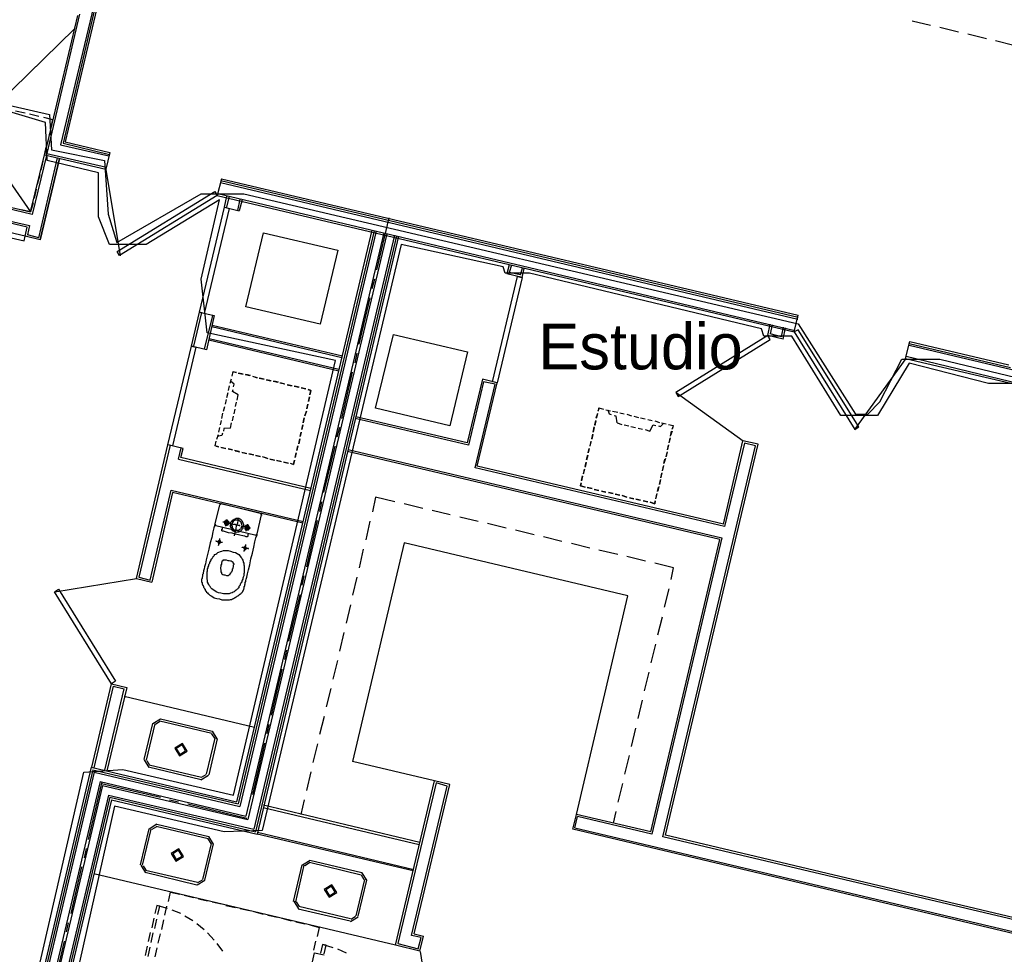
# Model space of a CAD drawing. Header units: feet. Extents: x -79 to 198, y -22 to 181.
# Tile 39 of 256: x 44 to 70, y 27 to 51. Entities that reach past the tile are written whole.
import ezdxf
from ezdxf.enums import TextEntityAlignment as Align

# ---------------------------------------------------------------- set-up
doc = ezdxf.new("R2010")
doc.units = ezdxf.units.FT
for name, color, linetype in [('A-AREA-COMUN', 252, 'CONTINUOUS'), ('A-AREA-UNIDAD', 30, 'CONTINUOUS'), ('A-LINEA', 7, 'CONTINUOUS'), ('A-NOMBRE-ESPACIO', 2, 'CONTINUOUS')]:
    doc.layers.add(name, color=color, linetype=linetype)

msp = doc.modelspace()

# ---------------------------------------------------------------- linework, layer by layer
at = {"layer": 'A-AREA-COMUN'}
msp.add_lwpolyline([(40.992, 49.6533), (44.512, 48.8533), (44.56, 47.9289), (45.952, 47.6444), (46.048, 46.24), (46.272, 45.4933), (48.48, 46.7733), (49.6, 46.7733), (64.128, 43.36), (65.632, 40.9956), (65.952, 40.9956), (66.272, 41.3156), (66.848, 42.4356), (67.84, 42.4356), (69.84, 41.9556)], dxfattribs=at)
at = {"layer": 'A-AREA-UNIDAD'}
for points in [[(40.96, 12.2844), (45.408, 31.6089), (46.432, 31.68), (49.328, 31.0044), (52, 42.4), (48.64, 43.1289), (48.48, 44.5333), (48.96, 46.6133), (47.04, 45.44), (46.08, 45.44), (45.792, 46.1689), (45.792, 47.3244), (44.448, 47.6444), (44.4, 48.64), (43.168, 49.0133)], [(70.112, 41.7956), (69.12, 41.7956), (67.04, 42.3289), (66.208, 40.96), (65.248, 40.96), (63.968, 43.04), (63.232, 43.04), (63.168, 43.2356), (57.088, 44.6933), (56.448, 44.6933), (56.4, 44.8533), (53.728, 45.44), (50.08, 30.08), (49.088, 30.0444), (46.208, 30.72), (45.088, 25.6889)]]:
    msp.add_lwpolyline(points, dxfattribs=at)
at = {"layer": 'A-LINEA'}
for p, q in [((45.6667, 51.7111), (44.8, 48.0578)), ((45.72, 51.7511), (44.8667, 48.0978)), ((45.7867, 51.7911), (44.92, 48.1378)), ((45.24, 51.4444), (44.3733, 47.7911)), ((45.2933, 51.4844), (44.44, 47.8311)), ((45.16, 51.0978), (42.64, 48.6311)), ((67.12, 51.3111), (67.6, 51.1911)), ((67.84, 51.1378), (68.3333, 51.0178)), ((68.5733, 50.9644), (69.0667, 50.8444)), ((69.3067, 50.7911), (69.7867, 50.6711)), ((43.6133, 48.9511), (43.8667, 48.8978)), ((43.9867, 48.8711), (44.2267, 48.8044)), ((42.5733, 48.3644), (44.0133, 46.2978)), ((44.5067, 48.3644), (44.4533, 48.1111)), ((44.8, 48.0578), (46.0667, 47.7644)), ((44.8667, 48.0978), (46.08, 47.8044)), ((44.92, 48.1378), (46.0933, 47.8578)), ((44.0133, 46.2978), (44.3733, 47.7911)), ((44.4267, 47.7778), (44.0533, 46.2311)), ((44.4133, 47.9911), (44.36, 47.7511)), ((44.3733, 47.7911), (45.9867, 47.4178)), ((44.44, 47.8311), (46, 47.4711)), ((46.0933, 47.8578), (45.9867, 47.4178)), ((38.8133, 47.5244), (44.0133, 46.2978)), ((44.2267, 45.6178), (44.72, 47.7111)), ((44.3333, 47.6311), (44.28, 47.3911)), ((44.0533, 46.2311), (38.8533, 47.4578)), ((44.2533, 47.2711), (44.1867, 47.0178)), ((45.9874, 47.41), (46.3571, 45.1475)), ((43.92, 45.8978), (38.72, 47.1244)), ((38.7733, 47.1644), (43.9867, 45.9378)), ((49.0133, 47.1644), (48.9067, 46.7244)), ((48.9867, 47.0711), (64.12, 43.4844)), ((49, 47.1244), (64.1333, 43.5378)), ((49.0133, 47.1644), (64.1333, 43.5911)), ((44.16, 46.8978), (44.1067, 46.6578)), ((48.9067, 46.7244), (64.0267, 43.1511)), ((48.92, 46.7778), (64.04, 43.1911)), ((49.0933, 46.4178), (49.16, 46.7111)), ((49.2133, 46.7111), (49.1467, 46.4178)), ((44.08, 46.5378), (44.0133, 46.2978)), ((49.44, 46.3378), (49.5067, 46.6311)), ((49.56, 46.6178), (49.48, 46.3244)), ((44.0133, 46.2978), (43.7733, 46.3511)), ((49.0933, 46.4178), (49.48, 46.3244)), ((43.9867, 45.9378), (43.9333, 45.6978)), ((53.4, 46.1378), (53.08, 44.7778)), ((43.8667, 45.6578), (43.92, 45.8978)), ((44.2267, 45.6178), (43.9333, 45.6978)), ((52.96, 45.8178), (49.4133, 30.8311)), ((53.0133, 45.8044), (49.4533, 30.7778)), ((53.0667, 45.7911), (49.4933, 30.7111)), ((53.2667, 45.7511), (49.6533, 30.4578)), ((53.3467, 45.7244), (49.7067, 30.3644)), ((53.5467, 45.6844), (49.8667, 30.1111)), ((50.12, 45.7511), (52.0667, 45.2978)), ((44.2667, 45.5644), (43.8667, 45.6578)), ((53.6, 45.6711), (49.9067, 30.0444)), ((53.6533, 45.6578), (49.9467, 29.9778)), ((56.56, 44.9111), (56.4933, 44.6711)), ((56.8933, 44.5778), (56.4933, 44.6711)), ((56.6133, 44.8978), (56.56, 44.7111)), ((56.8533, 44.6444), (56.56, 44.7111)), ((56.8533, 44.6444), (56.9067, 44.8311)), ((56.8933, 44.5778), (56.9467, 44.8178)), ((53.0267, 44.5378), (52.96, 44.2844)), ((52.9067, 44.0444), (52.6133, 42.8311)), ((48.2267, 42.7778), (48.44, 43.6711)), ((48.4933, 43.6578), (48.28, 42.7778)), ((48.44, 43.6711), (48.8267, 43.5778)), ((48.5733, 42.6978), (48.7867, 43.5778)), ((48.8267, 43.5778), (48.6267, 42.6844)), ((64.0267, 43.1511), (64.1333, 43.5911)), ((52.1733, 42.4711), (48.76, 43.2844)), ((48.7733, 43.3244), (52.1867, 42.5244)), ((63.3333, 43.0578), (63.4, 43.3511)), ((63.4533, 43.3378), (63.4, 43.0978)), ((63.6933, 43.0178), (63.4, 43.0978)), ((63.6933, 43.0178), (63.7467, 43.2711)), ((63.7333, 42.9644), (63.8, 43.2578)), ((52.0933, 42.1244), (48.68, 42.9378)), ((48.6933, 42.9778), (52.0933, 42.1778)), ((53.52, 43.0844), (55.4667, 42.6311)), ((63.7333, 42.9644), (63.3333, 43.0578)), ((66.9467, 42.4578), (67.0533, 42.8978)), ((67.04, 42.8444), (69.6933, 42.2178)), ((67.0533, 42.8978), (69.6533, 42.2844)), ((48.6267, 42.6844), (48.2267, 42.7778)), ((52.56, 42.5911), (52.5067, 42.3378)), ((67.04, 42.8044), (69.7333, 42.1644)), ((65.615, 40.5952), (66.9592, 42.4522)), ((66.9467, 42.4578), (70, 41.7378)), ((66.96, 42.5111), (69.96, 41.7911)), ((49.2933, 41.9911), (49.32, 42.1111)), ((49.4133, 42.0844), (49.3333, 42.0978)), ((49.4533, 42.0711), (49.5867, 42.0444)), ((49.5867, 42.0444), (49.4667, 42.0711)), ((52.44, 42.0978), (52.16, 40.8844)), ((49.24, 41.8044), (49.28, 41.9244)), ((49.24, 41.8044), (49.28, 41.9244)), ((49.64, 42.0311), (49.76, 42.0044)), ((49.7733, 42.0044), (49.6533, 42.0311)), ((49.8267, 41.9911), (49.9467, 41.9511)), ((49.96, 41.9511), (49.84, 41.9778)), ((50, 41.9378), (50.1333, 41.9111)), ((50.1333, 41.9111), (50.0133, 41.9378)), ((50.1867, 41.8978), (50.3067, 41.8711)), ((50.32, 41.8711), (50.2, 41.8978)), ((50.3733, 41.8578), (50.4933, 41.8311)), ((50.5067, 41.8311), (50.3867, 41.8578)), ((50.5467, 41.8178), (50.68, 41.7911)), ((50.68, 41.7778), (50.56, 41.8178)), ((55.8533, 41.9111), (55.4533, 40.2444)), ((55.88, 41.8444), (55.4933, 40.1778)), ((55.72, 39.6311), (56.24, 41.8178)), ((56.24, 41.8178), (55.8533, 41.9111)), ((56.1867, 41.7778), (55.88, 41.8444)), ((49.16, 41.4311), (49.1867, 41.5644)), ((49.16, 41.4311), (49.1867, 41.5644)), ((49.2, 41.6178), (49.2267, 41.7378)), ((49.2, 41.6178), (49.2267, 41.7378)), ((50.7333, 41.7644), (50.8533, 41.7378)), ((50.8667, 41.7378), (50.7467, 41.7644)), ((50.92, 41.7244), (51.04, 41.6978)), ((51.0533, 41.6978), (50.9333, 41.7244)), ((51.1067, 41.6844), (51.2267, 41.6578)), ((51.2267, 41.6578), (51.1067, 41.6844)), ((51.28, 41.6444), (51.36, 41.6178)), ((51.36, 41.6178), (51.3333, 41.4978)), ((55.6667, 39.5911), (56.1867, 41.7778)), ((60.9291, 41.5627), (62.6877, 40.2939)), ((49.12, 41.2578), (49.1467, 41.3778)), ((49.12, 41.2578), (49.1467, 41.3778)), ((49.3867, 41.1911), (49.4133, 41.3111)), ((49.4267, 41.3644), (49.4533, 41.4978)), ((51.32, 41.4444), (51.2933, 41.3244)), ((51.2933, 41.3244), (51.32, 41.4444)), ((49.0667, 41.0711), (49.1067, 41.1911)), ((49.0667, 41.0711), (49.1067, 41.1911)), ((49.3467, 41.0044), (49.3733, 41.1244)), ((51.24, 41.0711), (51.2, 40.9511)), ((51.2, 40.9511), (51.24, 41.0711)), ((51.28, 41.2578), (51.2533, 41.1378)), ((51.2533, 41.1378), (51.28, 41.2578)), ((58.9067, 41.1378), (58.88, 41.0711)), ((58.9067, 41.1644), (59.0267, 41.1244)), ((59.0933, 41.1111), (59.2133, 41.0844)), ((59.0933, 41.1111), (59.2133, 41.0844)), ((59.2667, 41.0711), (59.4, 41.0444)), ((59.2667, 41.0711), (59.4, 41.0444)), ((48.9867, 40.7111), (49.0133, 40.8311)), ((48.9867, 40.7111), (49.0133, 40.8311)), ((49.0267, 40.8844), (49.0533, 41.0178)), ((49.0267, 40.8844), (49.0533, 41.0178)), ((49.3067, 40.8178), (49.3333, 40.9378)), ((51.1867, 40.8978), (51.16, 40.7644)), ((51.16, 40.7644), (51.1867, 40.8978)), ((55.4933, 40.1778), (52.52, 40.8844)), ((55.4533, 40.2444), (52.5333, 40.9244)), ((58.8, 40.7111), (58.8267, 40.8311)), ((58.8267, 40.8178), (58.8, 40.6978)), ((58.84, 40.8978), (58.88, 41.0178)), ((58.8667, 41.0044), (58.84, 40.8844)), ((59.4533, 41.0311), (59.5733, 41.0044)), ((59.4533, 41.0311), (59.5733, 41.0044)), ((59.64, 40.9911), (59.76, 40.9511)), ((59.64, 40.9911), (59.76, 40.9511)), ((59.8267, 40.9378), (59.9467, 40.9111)), ((59.8267, 40.9378), (59.9467, 40.9111)), ((60, 40.8978), (60.12, 40.8711)), ((60, 40.8978), (60.12, 40.8711)), ((60.1867, 40.8578), (60.3067, 40.8311)), ((60.1867, 40.8578), (60.3067, 40.8311)), ((60.3733, 40.8178), (60.4933, 40.7778)), ((60.3733, 40.8178), (60.4933, 40.7778)), ((48.9467, 40.5244), (48.9733, 40.6444)), ((48.9467, 40.5244), (48.9733, 40.6444)), ((49.2533, 40.6311), (49.28, 40.7644)), ((51.1067, 40.5244), (51.08, 40.4044)), ((51.08, 40.4044), (51.1067, 40.5244)), ((51.1467, 40.7111), (51.12, 40.5911)), ((51.12, 40.5911), (51.1467, 40.7111)), ((52.1067, 40.6444), (52.04, 40.3911)), ((58.76, 40.5244), (58.7867, 40.6578)), ((58.7867, 40.6444), (58.76, 40.5244)), ((59.3867, 40.7644), (59.5067, 40.7244)), ((59.5733, 40.7111), (59.6933, 40.6844)), ((59.7467, 40.6711), (59.8667, 40.6444)), ((59.9333, 40.6311), (60.0533, 40.6044)), ((60.12, 40.5911), (60.24, 40.5511)), ((60.5467, 40.7644), (60.6667, 40.7378)), ((60.5467, 40.7644), (60.6667, 40.7378)), ((60.7333, 40.7244), (60.8533, 40.6978)), ((60.8267, 40.5511), (60.7867, 40.4311)), ((60.7867, 40.4178), (60.8133, 40.5511)), ((60.8267, 40.6044), (60.8533, 40.6711)), ((48.8533, 40.1644), (48.88, 40.2844)), ((48.8933, 40.3378), (48.9333, 40.4578)), ((48.8933, 40.3378), (48.9333, 40.4578)), ((51.0667, 40.3511), (51.04, 40.2178)), ((51.04, 40.2178), (51.0667, 40.3511)), ((58.6933, 40.2711), (58.6667, 40.1511)), ((58.68, 40.1644), (58.7067, 40.2844)), ((58.72, 40.3511), (58.7467, 40.4711)), ((58.7467, 40.4578), (58.72, 40.3378)), ((60.7733, 40.3778), (60.7467, 40.2578)), ((60.7467, 40.2444), (60.7733, 40.3644)), ((62.1733, 38.1111), (62.68, 40.2978)), ((63.08, 40.2044), (62.68, 40.2978)), ((46.7867, 36.6844), (47.6133, 40.1911)), ((47.6667, 40.1778), (46.8533, 36.7244)), ((47.8933, 39.8178), (47.96, 40.1111)), ((48.88, 40.1511), (48.9467, 40.1378)), ((49.12, 40.0978), (49, 40.1244)), ((49.0133, 40.1244), (49.1333, 40.0978)), ((49.3067, 40.0578), (49.1867, 40.0844)), ((49.1867, 40.0844), (49.3067, 40.0578)), ((49.48, 40.0178), (49.36, 40.0444)), ((49.3733, 40.0311), (49.4933, 40.0044)), ((51.0133, 40.1644), (50.9867, 40.0444)), ((50.9867, 40.0444), (51.0133, 40.1644)), ((51.9867, 40.1511), (51.6933, 38.9378)), ((62.08, 37.7111), (52.32, 40.0178)), ((52.3333, 40.0711), (62.1333, 37.7511)), ((58.6267, 39.9778), (58.6533, 40.0978)), ((58.6533, 40.0978), (58.6267, 39.9778)), ((60.5867, 29.9111), (63.0133, 40.1644)), ((60.6533, 29.9511), (63.08, 40.2044)), ((60.6933, 40.0044), (60.6667, 39.8844)), ((60.7333, 40.1911), (60.7067, 40.0711)), ((60.7067, 40.0578), (60.7333, 40.1778)), ((62.72, 40.2311), (62.2, 38.0444)), ((63.0133, 40.1644), (62.72, 40.2311)), ((47.8933, 39.8178), (51.3467, 38.9911)), ((51.36, 39.0444), (47.9467, 39.8578)), ((49.6667, 39.9644), (49.5467, 39.9911)), ((49.56, 39.9911), (49.68, 39.9644)), ((49.8533, 39.9244), (49.7333, 39.9511)), ((49.7333, 39.9511), (49.8667, 39.9244)), ((50.0267, 39.8844), (49.9067, 39.9111)), ((49.92, 39.9111), (50.04, 39.8844)), ((50.2133, 39.8444), (50.0933, 39.8711)), ((50.1067, 39.8711), (50.2267, 39.8311)), ((50.4, 39.7911), (50.28, 39.8178)), ((50.28, 39.8178), (50.4133, 39.7911)), ((50.5733, 39.7511), (50.4533, 39.7778)), ((50.4667, 39.7778), (50.5867, 39.7511)), ((50.9733, 39.9778), (50.9467, 39.8578)), ((50.9467, 39.8578), (50.9733, 39.9778)), ((58.5867, 39.8044), (58.6133, 39.9244)), ((58.6133, 39.9111), (58.5867, 39.7911)), ((60.6533, 39.8311), (60.6133, 39.6978)), ((60.6133, 39.6978), (60.64, 39.8178)), ((60.6667, 39.8711), (60.6933, 39.9911)), ((50.76, 39.7111), (50.64, 39.7378)), ((50.6533, 39.7378), (50.7733, 39.7111)), ((62.2, 38.0444), (55.6667, 39.5911)), ((62.1733, 38.1111), (55.72, 39.6311)), ((58.5333, 39.5511), (58.4933, 39.4178)), ((58.5067, 39.4311), (58.5333, 39.5511)), ((58.5467, 39.6178), (58.5733, 39.7378)), ((58.5733, 39.7244), (58.5467, 39.6044)), ((60.6, 39.6444), (60.5733, 39.5244)), ((60.5733, 39.5111), (60.6, 39.6311)), ((58.4533, 39.2578), (58.48, 39.3778)), ((58.48, 39.3644), (58.4533, 39.2444)), ((60.52, 39.2844), (60.4933, 39.1511)), ((60.4933, 39.1511), (60.52, 39.2711)), ((60.56, 39.4578), (60.5333, 39.3378)), ((60.5333, 39.3244), (60.56, 39.4444)), ((47.1467, 36.6444), (47.6933, 39.0044)), ((47.6933, 39.0044), (51.16, 38.1778)), ((58.7333, 39.0444), (58.6, 39.0711)), ((58.6, 39.0711), (58.7333, 39.0444)), ((58.9067, 38.9911), (58.7867, 39.0178)), ((58.7867, 39.0178), (58.9067, 38.9911)), ((59.0933, 38.9511), (58.9733, 38.9778)), ((58.9733, 38.9778), (59.0933, 38.9511)), ((60.44, 38.9644), (60.4667, 39.0844)), ((60.48, 39.0978), (60.4533, 38.9778)), ((53.0533, 38.8178), (52.9733, 38.4311)), ((53.56, 38.6978), (53.0533, 38.8178)), ((59.28, 38.9111), (59.16, 38.9378)), ((59.16, 38.9378), (59.28, 38.9111)), ((59.4533, 38.8711), (59.3333, 38.8978)), ((59.3333, 38.8978), (59.4533, 38.8711)), ((59.64, 38.8178), (59.52, 38.8578)), ((59.52, 38.8578), (59.64, 38.8178)), ((59.8267, 38.7778), (59.7067, 38.8044)), ((59.7067, 38.8044), (59.8267, 38.7778)), ((60, 38.7378), (59.88, 38.7644)), ((59.88, 38.7644), (60, 38.7378)), ((60.1867, 38.6978), (60.0667, 38.7244)), ((60.0667, 38.7244), (60.1867, 38.6978)), ((60.3867, 38.7244), (60.3733, 38.6444)), ((60.4267, 38.9111), (60.4, 38.7911)), ((60.4, 38.7778), (60.4267, 38.8978)), ((48.96, 38.6044), (48.84, 38.1244)), ((49.0174, 38.6432), (48.9613, 38.6085)), ((50.0267, 38.3911), (49.0133, 38.6444)), ((51.64, 38.6978), (51.5867, 38.4444)), ((54.2933, 38.5244), (53.8, 38.6444)), ((55.0133, 38.3511), (54.5333, 38.4711)), ((60.3733, 38.6444), (60.2533, 38.6844)), ((49.9467, 37.8578), (50.0667, 38.3511)), ((50.0787, 38.3337), (50.0441, 38.3899)), ((51.52, 38.2044), (51.24, 36.9911)), ((55.7467, 38.1778), (55.2667, 38.2978)), ((48.8413, 38.1152), (48.8759, 38.059)), ((48.8667, 38.0711), (49.8933, 37.8311)), ((52.9067, 38.1911), (52.8, 37.6978)), ((56.48, 38.0044), (55.9867, 38.1244)), ((57.2133, 37.8311), (56.72, 37.9511)), ((49.9026, 37.819), (49.9587, 37.8537)), ((57.9333, 37.6578), (57.4533, 37.7778)), ((60.2667, 30.0444), (62.08, 37.7111)), ((62.1333, 37.7511), (60.2933, 29.9778)), ((53.8, 37.6178), (52.4533, 31.8844)), ((52.7333, 37.4578), (52.6267, 36.9644)), ((59.6667, 36.2311), (53.8, 37.6178)), ((58.6667, 37.4844), (58.1867, 37.6044)), ((59.4, 37.3111), (58.9067, 37.4311)), ((60.1333, 37.1378), (59.64, 37.2578)), ((60.8667, 36.9644), (60.3733, 37.0844)), ((60.8, 36.6578), (60.8667, 36.9644)), ((46.7923, 36.675), (44.6516, 36.3287)), ((46.7867, 36.6844), (47.1867, 36.5911)), ((46.8533, 36.7244), (47.1467, 36.6444)), ((51.1733, 36.7511), (51.12, 36.5111)), ((52.56, 36.7244), (52.4533, 36.2444)), ((60.6267, 35.9378), (60.7467, 36.4178)), ((51.0667, 36.2578), (50.7733, 35.0444)), ((58.32, 30.4978), (59.6667, 36.2311)), ((52.4, 35.9911), (52.28, 35.5111)), ((60.4533, 35.2044), (60.5733, 35.6844)), ((52.2267, 35.2711), (52.1067, 34.7778)), ((60.28, 34.4711), (60.4, 34.9644)), ((50.72, 34.8044), (50.6667, 34.5644)), ((52.0533, 34.5378), (51.9333, 34.0444)), ((50.6, 34.3111), (50.32, 33.0978)), ((60.1067, 33.7378), (60.2267, 34.2311)), ((45.6133, 31.7378), (46.1333, 33.9244)), ((46.1733, 33.8578), (45.6667, 31.7244)), ((46.5333, 33.8311), (46.0133, 31.6444)), ((46.1333, 33.9244), (46.5333, 33.8311)), ((46.1733, 33.8578), (46.4667, 33.7911)), ((45.96, 31.6578), (46.4667, 33.7911)), ((49.88, 32.7778), (46.4667, 33.5911)), ((51.88, 33.8044), (51.76, 33.3244)), ((59.9333, 33.0178), (60.0533, 33.4978)), ((51.7067, 33.0711), (51.5867, 32.5911)), ((46.9867, 31.9378), (47.2133, 32.8844)), ((47.0533, 31.9244), (47.28, 32.8711)), ((47.4184, 33), (47.2178, 32.8761)), ((47.403, 32.9351), (47.2827, 32.8608)), ((47.4, 32.9511), (48.76, 32.6311)), ((47.4133, 33.0044), (48.7733, 32.6844)), ((50.2533, 32.8578), (50.2, 32.6178)), ((48.8373, 32.4948), (48.763, 32.6151)), ((48.9022, 32.4794), (48.7784, 32.68)), ((59.76, 32.2844), (59.88, 32.7644)), ((48.84, 32.4978), (48.6133, 31.5511)), ((48.9067, 32.4844), (48.68, 31.5378)), ((50.1467, 32.3644), (49.8267, 31.0178)), ((51.5333, 32.3511), (51.4133, 31.8578)), ((59.5867, 31.5511), (59.7067, 32.0444)), ((46.9911, 31.9295), (47.115, 31.7289)), ((47.056, 31.9141), (47.1303, 31.7938)), ((48.4933, 31.4711), (47.12, 31.7911)), ((54.6, 31.3778), (52.4533, 31.8844)), ((45.6, 31.7378), (42.8133, 19.9111)), ((45.64, 31.6711), (42.8533, 19.8978)), ((45.68, 31.6044), (42.9067, 19.8844)), ((45.6, 31.7378), (49.4133, 30.8311)), ((45.64, 31.6711), (49.4533, 30.7778)), ((45.68, 31.6044), (49.4933, 30.7111)), ((48.48, 31.4044), (47.1067, 31.7378)), ((48.475, 31.4089), (48.6755, 31.5327)), ((48.4903, 31.4738), (48.6106, 31.5481)), ((51.36, 31.6178), (51.24, 31.1244)), ((45.84, 31.3644), (43.1067, 19.8444)), ((45.8933, 31.2578), (43.2, 19.8178)), ((45.88, 31.3511), (45.52, 29.8444)), ((45.84, 31.3644), (49.6533, 30.4578)), ((45.8667, 31.3111), (47.4133, 30.9511)), ((45.8933, 31.2578), (49.7067, 30.3644)), ((53.5733, 27.0711), (54.6, 31.3778)), ((54.64, 31.3244), (53.64, 27.1111)), ((54, 27.3244), (54.9333, 31.2444)), ((54.0667, 27.3644), (55, 31.2844)), ((55, 31.2844), (54.6, 31.3778)), ((54.9333, 31.2444), (54.64, 31.3244)), ((59.4133, 30.8178), (59.5333, 31.3111)), ((46.0533, 31.0044), (43.4, 19.7778)), ((46.0533, 31.0044), (49.8667, 30.1111)), ((46.0933, 30.9511), (43.4533, 19.7644)), ((46.1333, 30.8844), (43.4933, 19.7511)), ((46.0933, 30.9511), (49.9067, 30.0444)), ((46.1333, 30.8844), (49.9467, 29.9778)), ((47.6533, 30.8844), (47.8933, 30.8311)), ((48.1333, 30.7778), (49.68, 30.4044)), ((54.2133, 29.7644), (50.12, 30.7378)), ((51.1867, 30.8844), (51.0933, 30.4978)), ((50.1067, 30.6844), (54.2, 29.7111)), ((58.2267, 30.1111), (58.32, 30.4978)), ((60.2667, 30.0444), (58.32, 30.4978)), ((59.2933, 30.2711), (59.36, 30.5778)), ((47.325, 30.24), (47.1245, 30.1161)), ((47.32, 30.2444), (48.68, 29.9244)), ((58.28, 30.1511), (58.3467, 30.4444)), ((60.2933, 29.9778), (58.3467, 30.4444)), ((46.8933, 29.1778), (47.12, 30.1244)), ((46.9467, 29.1644), (47.1733, 30.1111)), ((47.3097, 30.1751), (47.1894, 30.1008)), ((47.3067, 30.1911), (48.6667, 29.8711)), ((54.04, 29.0178), (49.9467, 29.9778)), ((49.96, 30.0311), (54.0533, 29.0578)), ((71.7733, 26.8978), (58.2267, 30.1111)), ((58.28, 30.1511), (71.84, 26.9378)), ((72.2667, 27.2044), (60.6533, 29.9511)), ((48.7467, 29.7378), (48.52, 28.7911)), ((48.8, 29.7244), (48.5733, 28.7778)), ((48.744, 29.7348), (48.6697, 29.8551)), ((48.8089, 29.7194), (48.685, 29.92)), ((72.2, 27.1644), (60.5867, 29.9111)), ((45.4667, 29.6044), (45.4133, 29.3644)), ((46.8978, 29.1695), (47.0216, 28.9689)), ((50.9067, 28.2178), (51.1333, 29.1778)), ((50.96, 28.2044), (51.1867, 29.1644)), ((51.3384, 29.2933), (51.1378, 29.1695)), ((51.323, 29.2284), (51.2027, 29.1541)), ((51.32, 29.2444), (52.68, 28.9111)), ((51.3333, 29.2978), (52.6933, 28.9778)), ((45.3467, 29.1244), (45.0667, 27.8978)), ((53.5733, 27.0711), (45.6667, 28.9378)), ((46.9627, 29.1541), (47.037, 29.0338)), ((48.3733, 28.6444), (47.0133, 28.9778)), ((48.3867, 28.7111), (47.0267, 29.0311)), ((52.7573, 28.7881), (52.683, 28.9084)), ((52.8222, 28.7727), (52.6984, 28.9733)), ((48.3816, 28.6489), (48.5822, 28.7727)), ((48.397, 28.7138), (48.5173, 28.7881)), ((52.76, 28.7911), (52.5333, 27.8444)), ((52.8133, 28.7778), (52.5867, 27.8311)), ((48.04, 28.3778), (48.28, 28.3244)), ((48.4133, 28.2844), (48.6533, 28.2311)), ((48.7733, 28.2044), (49.0133, 28.1511)), ((50.9111, 28.2228), (51.035, 28.0223)), ((50.976, 28.2075), (51.0503, 28.0871)), ((47.32, 28.1111), (47.2667, 27.8978)), ((47.6, 28.0311), (47.32, 28.1111)), ((47.5333, 27.8578), (47.5867, 28.0978)), ((47.9467, 27.8978), (47.72, 27.9911)), ((49.1333, 28.1111), (49.3867, 28.0578)), ((49.5067, 28.0311), (49.7467, 27.9778)), ((49.8667, 27.9511), (50.1067, 27.8844)), ((52.3867, 27.6978), (51.0267, 28.0178)), ((52.4, 27.7644), (51.04, 28.0844)), ((45, 27.6578), (44.9467, 27.4178)), ((47.24, 27.7778), (47.1867, 27.5244)), ((47.2667, 27.5111), (47.32, 27.7511)), ((47.4533, 27.4844), (47.5067, 27.7378)), ((48.2667, 27.7111), (48.0533, 27.8311)), ((48.56, 27.4711), (48.3733, 27.6311)), ((50.2267, 27.8578), (50.48, 27.8044)), ((50.6, 27.7778), (50.84, 27.7111)), ((50.96, 27.6844), (51.2, 27.6311)), ((52.395, 27.6889), (52.5955, 27.8127)), ((52.4103, 27.7538), (52.5306, 27.8281)), ((47.1467, 27.4044), (47.0933, 27.1644)), ((47.1733, 27.1378), (47.2267, 27.3911)), ((47.36, 27.1244), (47.4133, 27.3644)), ((48.8267, 27.2044), (48.6533, 27.3911)), ((54.0667, 27.3644), (54.3067, 27.3111)), ((44.8933, 27.1778), (44.6, 25.9511)), ((49.0533, 26.9111), (48.9067, 27.1111)), ((51.48, 27.1778), (51.4267, 26.9378)), ((53.64, 27.1111), (54.1733, 26.9778)), ((54.2533, 27.2711), (54, 27.3244)), ((54.1733, 26.9778), (54.2533, 27.2711)), ((54.2133, 26.9111), (54.3067, 27.3111)), ((47.0667, 27.0444), (47.0133, 26.8044)), ((47.0933, 26.7778), (47.1467, 27.0178)), ((47.28, 26.7644), (47.3333, 27.0044)), ((51.6667, 27.0844), (51.6133, 26.8578)), ((51.9467, 27.0044), (51.6667, 27.0844)), ((52.2933, 26.8578), (52.0667, 26.9644)), ((54.2133, 26.9111), (53.5733, 27.0711)), ((54.2228, 26.9034), (54.5691, 24.7627))]:
    msp.add_line(p, q, dxfattribs=at)
for points in [[(44.3467, 48.7778), (44.5867, 48.7244), (44.5333, 48.4844)], [(44.2667, 45.5644), (44.7733, 47.6978), (44.2667, 45.5644)], [(48.9067, 46.7244), (46.3467, 45.1511), (46.28, 45.2578), (48.84, 46.8311), (48.9067, 46.7244)], [(43.8667, 45.6578), (41.1067, 46.3111), (41.08, 46.1778), (43.84, 45.5378), (43.8667, 45.6578)], [(48.44, 43.6711), (49.0933, 46.4178), (49.2133, 46.3911), (48.56, 43.6311), (48.44, 43.6711)], [(52.0667, 45.2978), (51.6, 43.3511), (49.6533, 43.8044), (50.12, 45.7511)], [(56.12, 41.8444), (56.7733, 44.6044), (56.8933, 44.5778), (56.24, 41.8178), (56.12, 41.8444)], [(64.0267, 43.1511), (65.6133, 40.5911), (65.72, 40.6578), (64.1333, 43.2044), (64.0267, 43.1511)], [(55.4667, 42.6311), (55, 40.6844), (53.0533, 41.1511), (53.52, 43.0844)], [(63.3333, 43.0578), (60.92, 41.5644), (60.9867, 41.4578), (63.4, 42.9511), (63.3333, 43.0578)], [(47.6133, 40.1911), (48.2267, 42.7778), (48.3467, 42.7511), (47.7333, 40.1644), (47.6133, 40.1911)], [(49.2933, 41.9911), (49.32, 42.1111), (49.4, 42.0844)], [(49.3333, 41.7111), (49.3467, 41.7778), (49.2533, 41.8578)], [(49.4533, 41.4978), (49.3067, 41.5911), (49.32, 41.6444)], [(51.3333, 41.4978), (51.36, 41.6178), (51.2933, 41.6444)], [(58.8933, 41.0711), (58.9067, 41.1644), (59.0267, 41.1244)], [(59.24, 40.9778), (59.1867, 40.9911), (59.1467, 41.0978)], [(59.3867, 40.7644), (59.36, 40.9378), (59.3067, 40.9511)], [(49.2533, 40.6311), (49.08, 40.6178), (49.0667, 40.5511)], [(60.24, 40.5511), (60.3333, 40.7111), (60.4, 40.6978)], [(60.4667, 40.6844), (60.52, 40.6711), (60.6, 40.7511)], [(60.7333, 40.7244), (60.8533, 40.6978), (60.84, 40.6178)], [(48.9333, 40.1378), (48.8533, 40.1644), (48.88, 40.2844)], [(49.04, 40.4978), (49.0267, 40.4311), (48.9067, 40.4044)], [(47.9467, 39.8578), (48.0133, 40.0978), (47.6133, 40.1911)], [(50.9333, 39.7911), (50.9067, 39.6711), (50.8267, 39.6978)], [(50.84, 39.6978), (50.9067, 39.6711), (50.9333, 39.7911)], [(58.5467, 39.0844), (58.4267, 39.1111), (58.44, 39.1911)], [(58.44, 39.1778), (58.4267, 39.1111), (58.5467, 39.0844)], [(51.1467, 38.1378), (47.7333, 38.9378), (47.1867, 36.5911)], [(60.2533, 38.6844), (60.3733, 38.6444), (60.3867, 38.7244)], [(49.1333, 38.0844), (49.1467, 38.0844), (49.16, 38.0844), (49.1733, 38.0844), (49.1733, 38.0978), (49.1867, 38.0978), (49.2, 38.0978), (49.2, 38.1111), (49.2, 38.1244), (49.2133, 38.1378), (49.2133, 38.1511), (49.2133, 38.1644), (49.2, 38.1778), (49.1867, 38.1911), (49.1733, 38.2044), (49.16, 38.2044), (49.1467, 38.2044), (49.1333, 38.2044), (49.12, 38.2044), (49.12, 38.1911), (49.1067, 38.1911), (49.0933, 38.1778), (49.0933, 38.1644), (49.0933, 38.1511), (49.0933, 38.1378), (49.0933, 38.1244), (49.1067, 38.1111), (49.1067, 38.0978), (49.12, 38.0978), (49.12, 38.0844), (49.1333, 38.0844)], [(49.1333, 38.0578), (49.1333, 38.0711), (49.1333, 38.0978), (49.1467, 38.1244), (49.1467, 38.1511), (49.16, 38.1911), (49.16, 38.2044), (49.1733, 38.2311)], [(49.3733, 37.9111), (49.4133, 37.8978), (49.44, 37.9111), (49.4667, 37.9111), (49.4933, 37.9244), (49.52, 37.9378), (49.5467, 37.9644), (49.56, 37.9778), (49.5867, 38.0044), (49.5867, 38.0444), (49.6, 38.0711), (49.6, 38.0978), (49.5867, 38.1378), (49.5733, 38.1644), (49.56, 38.1911), (49.5467, 38.2044), (49.52, 38.2311), (49.4933, 38.2444), (49.4667, 38.2578), (49.4267, 38.2578), (49.4, 38.2578), (49.3733, 38.2444), (49.3467, 38.2311), (49.32, 38.2178), (49.2933, 38.2044), (49.28, 38.1778), (49.2533, 38.1511), (49.2533, 38.1244), (49.24, 38.0844), (49.24, 38.0578), (49.2533, 38.0311), (49.2667, 38.0044), (49.28, 37.9778), (49.2933, 37.9511), (49.32, 37.9378), (49.3467, 37.9244), (49.3733, 37.9111)], [(49.3867, 37.9511), (49.4133, 37.9511), (49.44, 37.9511), (49.4533, 37.9511), (49.48, 37.9644), (49.4933, 37.9778), (49.52, 37.9911), (49.5333, 38.0044), (49.5467, 38.0311), (49.5467, 38.0444), (49.56, 38.0711), (49.5467, 38.0978), (49.5467, 38.1244), (49.5333, 38.1378), (49.5333, 38.1644), (49.5067, 38.1778), (49.4933, 38.1911), (49.4667, 38.2044), (49.4533, 38.2178), (49.4267, 38.2178), (49.4, 38.2178), (49.3733, 38.2178), (49.36, 38.2044), (49.3333, 38.1911), (49.32, 38.1778), (49.3067, 38.1511), (49.2933, 38.1378), (49.2933, 38.1111), (49.28, 38.0844), (49.28, 38.0711), (49.2933, 38.0444), (49.2933, 38.0178), (49.3067, 38.0044), (49.32, 37.9778), (49.3467, 37.9644), (49.36, 37.9644), (49.3867, 37.9511)], [(49.36, 37.8044), (49.36, 37.8178), (49.3733, 37.8711), (49.3867, 37.9244), (49.4, 37.9911), (49.4133, 38.0711), (49.44, 38.1378), (49.4533, 38.2044), (49.4533, 38.2444), (49.4667, 38.2578)], [(48.84, 38.1244), (48.84, 38.0978), (48.8133, 38.0178), (48.7867, 37.9111), (48.76, 37.7644), (48.72, 37.6178), (48.68, 37.4578), (48.6533, 37.3111), (48.6133, 37.1778), (48.6, 37.0711), (48.5733, 36.9911), (48.56, 36.9378), (48.5467, 36.8844), (48.5467, 36.8578), (48.5333, 36.8444), (48.5333, 36.8311), (48.5333, 36.8178), (48.5333, 36.8044), (48.52, 36.7911), (48.52, 36.7644), (48.52, 36.7511), (48.52, 36.7378), (48.5067, 36.7244), (48.5067, 36.7111), (48.5067, 36.6978), (48.5067, 36.6844), (48.4933, 36.6711), (48.4933, 36.6578), (48.4933, 36.6311), (48.4933, 36.6178), (48.4933, 36.6044), (48.4933, 36.5911), (48.5067, 36.5778), (48.5067, 36.5644), (48.5067, 36.5378), (48.52, 36.5244), (48.52, 36.5111), (48.5333, 36.4978), (48.5467, 36.4711), (48.5467, 36.4578), (48.56, 36.4444), (48.5733, 36.4178), (48.5867, 36.4044), (48.5867, 36.3911), (48.6, 36.3644), (48.6133, 36.3511), (48.6267, 36.3244), (48.6533, 36.3111), (48.6667, 36.2844), (48.68, 36.2711), (48.7067, 36.2444), (48.7467, 36.2311), (48.7867, 36.2044), (48.8267, 36.1778), (48.8933, 36.1644), (48.96, 36.1511), (49.0267, 36.1244), (49.0933, 36.1244), (49.1467, 36.1244), (49.1867, 36.1244), (49.2267, 36.1244), (49.2533, 36.1378), (49.28, 36.1378), (49.3067, 36.1511), (49.3333, 36.1644), (49.36, 36.1778), (49.3733, 36.1911), (49.4, 36.2044), (49.4133, 36.2044), (49.4267, 36.2178), (49.44, 36.2311), (49.4667, 36.2444), (49.48, 36.2578), (49.4933, 36.2711), (49.5067, 36.2711), (49.52, 36.2844), (49.5333, 36.2978), (49.5467, 36.3111), (49.56, 36.3244), (49.5733, 36.3378), (49.5733, 36.3511), (49.5867, 36.3644), (49.5867, 36.3778), (49.6, 36.3911), (49.6, 36.4044), (49.6, 36.4178), (49.6133, 36.4311), (49.6133, 36.4444), (49.6133, 36.4711), (49.6267, 36.4844), (49.6267, 36.4978), (49.6267, 36.5111), (49.6267, 36.5244), (49.64, 36.5378), (49.64, 36.5511), (49.64, 36.5644), (49.64, 36.5778), (49.6533, 36.6044), (49.6533, 36.6311), (49.6667, 36.6711), (49.68, 36.7244), (49.6933, 36.8044), (49.72, 36.9111), (49.76, 37.0444), (49.7867, 37.2044), (49.8267, 37.3511), (49.8667, 37.5111), (49.8933, 37.6444), (49.92, 37.7511), (49.9467, 37.8311), (49.9467, 37.8578)], [(49.72, 37.8711), (49.72, 37.8578), (49.7067, 37.8444), (49.7067, 37.8311), (49.7067, 37.8178), (49.7067, 37.8044), (49.7067, 37.7911), (49.6933, 37.7911), (49.6933, 37.7778), (49.68, 37.7778), (49.6667, 37.7778), (49.6267, 37.7911), (49.5733, 37.8044), (49.4933, 37.8178), (49.3867, 37.8444), (49.2933, 37.8711), (49.2, 37.8844), (49.12, 37.9111), (49.0667, 37.9244), (49.0533, 37.9244), (49.04, 37.9244), (49.0267, 37.9378), (49.0267, 37.9511), (49.0267, 37.9644), (49.0267, 37.9778), (49.04, 37.9778), (49.04, 37.9911), (49.04, 38.0044), (49.04, 38.0178), (49.04, 38.0311), (49.0533, 38.0311)], [(49.28, 38.1111), (49.2667, 38.1111), (49.2533, 38.1244), (49.2267, 38.1244), (49.1867, 38.1378), (49.1467, 38.1511), (49.1067, 38.1511), (49.08, 38.1644), (49.0667, 38.1644), (49.0533, 38.1644)], [(49.1467, 38.1111), (49.16, 38.1111), (49.1733, 38.1244), (49.1733, 38.1378), (49.1867, 38.1378), (49.1867, 38.1511), (49.1733, 38.1511), (49.1733, 38.1644), (49.16, 38.1778), (49.1467, 38.1778), (49.1333, 38.1778), (49.1333, 38.1644), (49.12, 38.1644), (49.12, 38.1511), (49.12, 38.1378), (49.12, 38.1244), (49.1333, 38.1244), (49.1333, 38.1111), (49.1467, 38.1111)], [(49.4933, 38.0578), (49.4933, 38.0711), (49.48, 38.0711), (49.4533, 38.0711), (49.4267, 38.0844), (49.4, 38.0844), (49.3733, 38.0978), (49.3467, 38.0978), (49.3333, 38.0978), (49.32, 38.1111)], [(49.7733, 38.0044), (49.76, 38.0044), (49.7467, 38.0044), (49.72, 38.0178), (49.68, 38.0178), (49.64, 38.0311), (49.6133, 38.0444), (49.5733, 38.0444), (49.56, 38.0444), (49.5467, 38.0578)], [(49.6667, 37.9644), (49.68, 37.9644), (49.6933, 37.9644), (49.7067, 37.9644), (49.72, 37.9644), (49.7333, 37.9778), (49.7333, 37.9911), (49.7467, 37.9911), (49.7467, 38.0044), (49.7467, 38.0178), (49.7467, 38.0311), (49.7333, 38.0444), (49.7333, 38.0578), (49.72, 38.0711), (49.7067, 38.0711), (49.6933, 38.0711), (49.6933, 38.0844), (49.68, 38.0844), (49.6667, 38.0711), (49.6533, 38.0711), (49.64, 38.0578), (49.6267, 38.0444), (49.6267, 38.0311), (49.6267, 38.0178), (49.6267, 38.0044), (49.6267, 37.9911), (49.64, 37.9778), (49.6533, 37.9644), (49.6667, 37.9644)], [(49.68, 37.9911), (49.6933, 37.9911), (49.7067, 37.9911), (49.7067, 38.0044), (49.72, 38.0044), (49.72, 38.0178), (49.72, 38.0311), (49.7067, 38.0311), (49.7067, 38.0444), (49.6933, 38.0444), (49.68, 38.0444), (49.6667, 38.0444), (49.6533, 38.0311), (49.6533, 38.0178), (49.6533, 38.0044), (49.6667, 38.0044), (49.6667, 37.9911), (49.68, 37.9911)], [(49.6667, 37.9244), (49.6667, 37.9511), (49.68, 37.9778), (49.68, 38.0044), (49.6933, 38.0311), (49.6933, 38.0578), (49.7067, 38.0844), (49.7067, 38.0978), (49.7067, 38.1111)], [(48.9467, 37.6044), (48.96, 37.6044), (48.9733, 37.6178), (48.9867, 37.6178), (48.9867, 37.6311), (48.9867, 37.6444), (48.9867, 37.6578), (48.9867, 37.6711), (48.9733, 37.6711), (48.96, 37.6844), (48.9467, 37.6844), (48.9467, 37.6711), (48.9333, 37.6711), (48.92, 37.6578), (48.92, 37.6444), (48.92, 37.6311), (48.9333, 37.6178), (48.9467, 37.6178), (48.9467, 37.6044)], [(48.9333, 37.5511), (48.9467, 37.5778), (48.9467, 37.6044), (48.9467, 37.6311), (48.96, 37.6578), (48.9733, 37.6844), (48.9733, 37.7111), (48.9733, 37.7244), (48.9733, 37.7378)], [(49.04, 37.6311), (49.0267, 37.6311), (49, 37.6311), (48.9733, 37.6444), (48.9333, 37.6444), (48.9067, 37.6578), (48.88, 37.6578), (48.8667, 37.6711)], [(49.72, 37.4578), (49.72, 37.4711), (49.7067, 37.4711), (49.68, 37.4711), (49.6533, 37.4844), (49.6133, 37.4844), (49.5867, 37.4978), (49.56, 37.4978), (49.5467, 37.5111)], [(49.6267, 37.4444), (49.64, 37.4444), (49.6533, 37.4444), (49.6533, 37.4578), (49.6667, 37.4578), (49.6667, 37.4711), (49.6667, 37.4844), (49.6667, 37.4978), (49.6667, 37.5111), (49.6533, 37.5111), (49.64, 37.5244), (49.6267, 37.5244), (49.6267, 37.5111), (49.6133, 37.5111), (49.6133, 37.4978), (49.6, 37.4978), (49.6, 37.4844), (49.6, 37.4711), (49.6133, 37.4578), (49.6267, 37.4578), (49.6267, 37.4444)], [(49.6133, 37.3911), (49.6133, 37.4178), (49.6267, 37.4311), (49.6267, 37.4711), (49.64, 37.4978), (49.64, 37.5244), (49.6533, 37.5511), (49.6533, 37.5644), (49.6533, 37.5778)], [(49.2533, 37.4044), (49.32, 37.3778), (49.3867, 37.3644), (49.4267, 37.3378), (49.4667, 37.3111), (49.5067, 37.2711), (49.52, 37.2444), (49.5467, 37.2178), (49.56, 37.1911), (49.5733, 37.1644), (49.5867, 37.1378), (49.5867, 37.1111), (49.6, 37.0844), (49.6, 37.0578), (49.6, 37.0444), (49.6133, 37.0178), (49.6133, 37.0044), (49.6133, 36.9778), (49.6133, 36.9644), (49.6133, 36.9378), (49.6133, 36.9244), (49.6133, 36.8978), (49.6133, 36.8711), (49.6133, 36.8444), (49.6133, 36.8311), (49.6, 36.8044), (49.6, 36.7778), (49.6, 36.7511), (49.5867, 36.7244), (49.5733, 36.6978), (49.5733, 36.6711), (49.56, 36.6444), (49.5467, 36.6178), (49.5467, 36.5911), (49.5333, 36.5778), (49.52, 36.5511), (49.5067, 36.5378), (49.5067, 36.5111), (49.4933, 36.4978), (49.48, 36.4844), (49.4667, 36.4711), (49.4667, 36.4444), (49.4533, 36.4311), (49.44, 36.4178), (49.4267, 36.4044), (49.4133, 36.3911), (49.4, 36.3778), (49.3733, 36.3644), (49.3467, 36.3378), (49.32, 36.3244), (49.2933, 36.3111), (49.2533, 36.2978), (49.2133, 36.2844), (49.1733, 36.2844), (49.12, 36.2844), (49.0667, 36.2844), (49, 36.2978), (48.9333, 36.3111), (48.88, 36.3378), (48.84, 36.3644), (48.8, 36.3911), (48.76, 36.4178), (48.7333, 36.4444), (48.72, 36.4711), (48.6933, 36.4978), (48.68, 36.5244), (48.6667, 36.5511), (48.6667, 36.5644), (48.6533, 36.5911), (48.6533, 36.6044), (48.6533, 36.6311), (48.6533, 36.6444), (48.64, 36.6578), (48.64, 36.6844), (48.64, 36.6978), (48.64, 36.7244), (48.64, 36.7378), (48.64, 36.7644), (48.64, 36.7778), (48.64, 36.8044), (48.64, 36.8311), (48.64, 36.8578), (48.6533, 36.8844), (48.6533, 36.9111), (48.6533, 36.9378), (48.6667, 36.9644), (48.6667, 36.9911), (48.68, 37.0178), (48.68, 37.0444), (48.6933, 37.0711), (48.7067, 37.0844), (48.7067, 37.1111), (48.72, 37.1244), (48.7333, 37.1511), (48.7467, 37.1644), (48.7467, 37.1911), (48.76, 37.2044), (48.7733, 37.2178), (48.7867, 37.2311), (48.8, 37.2578), (48.8133, 37.2711), (48.8267, 37.2844), (48.84, 37.3111), (48.8667, 37.3244), (48.8933, 37.3378), (48.92, 37.3644), (48.9467, 37.3778), (48.9867, 37.3911), (49.0267, 37.4044), (49.0667, 37.4178), (49.12, 37.4178), (49.1867, 37.4178), (49.2533, 37.4044)], [(49.0933, 37.1778), (49.0933, 37.1644), (49.08, 37.1644), (49.0667, 37.1644), (49.0533, 37.1644), (49.0533, 37.1511), (49.04, 37.1511), (49.04, 37.1378), (49.0267, 37.1378), (49.0267, 37.1244), (49.0267, 37.1111), (49.0133, 37.0978), (49.0133, 37.0844), (49.0133, 37.0711), (49.0133, 37.0578), (49, 37.0311), (49, 37.0178), (49, 37.0044), (49, 36.9911), (48.9867, 36.9778), (48.9867, 36.9644), (48.9867, 36.9511), (48.9867, 36.9378), (49, 36.9244), (49, 36.9111), (49, 36.8978), (49, 36.8844), (49, 36.8711), (49, 36.8578), (49.0133, 36.8311), (49.0133, 36.8178), (49.0267, 36.8044), (49.0533, 36.7911), (49.08, 36.7778), (49.1067, 36.7778), (49.1467, 36.7644), (49.1733, 36.7644), (49.2, 36.7644), (49.2133, 36.7778), (49.2267, 36.7911), (49.24, 36.7911), (49.24, 36.8044), (49.2533, 36.8178), (49.2533, 36.8311), (49.2667, 36.8311), (49.2667, 36.8444), (49.28, 36.8578), (49.2933, 36.8711), (49.2933, 36.8844), (49.3067, 36.8978), (49.3067, 36.9111), (49.3067, 36.9244), (49.3067, 36.9378), (49.32, 36.9511), (49.32, 36.9644), (49.32, 36.9778), (49.3333, 36.9911), (49.3333, 37.0044), (49.3333, 37.0178), (49.3333, 37.0311), (49.3333, 37.0444), (49.3467, 37.0578), (49.3467, 37.0711), (49.3333, 37.0711), (49.3333, 37.0844), (49.3333, 37.0978), (49.32, 37.0978), (49.32, 37.1111), (49.3067, 37.1111), (49.3067, 37.1244), (49.2933, 37.1244), (49.28, 37.1378), (49.2533, 37.1378), (49.2133, 37.1511), (49.1867, 37.1511), (49.1467, 37.1644), (49.12, 37.1644), (49.1067, 37.1644), (49.0933, 37.1778)], [(46.1333, 33.9244), (44.64, 36.3378), (44.7467, 36.4044), (46.24, 33.9911), (46.1333, 33.9244)], [(48.1155, 32.1594), (47.9917, 32.36), (47.7911, 32.2361), (47.915, 32.0356), (48.1155, 32.1594)], [(48.0766, 32.1686), (47.9825, 32.321), (47.8301, 32.2269), (47.9242, 32.0745), (48.0766, 32.1686)], [(48.0222, 29.3994), (47.8984, 29.6), (47.6978, 29.4761), (47.8216, 29.2756), (48.0222, 29.3994)], [(47.9833, 29.4086), (47.8892, 29.561), (47.7367, 29.4669), (47.8308, 29.3145), (47.9833, 29.4086)], [(52.0355, 28.4527), (51.9117, 28.6533), (51.7111, 28.5295), (51.835, 28.3289), (52.0355, 28.4527)], [(47.6267, 28.2178), (47.68, 28.4578), (47.92, 28.4044)], [(51.9966, 28.4619), (51.9025, 28.6144), (51.7501, 28.5203), (51.8442, 28.3678), (51.9966, 28.4619)], [(47.3467, 27.8711), (47.4, 28.0978), (47.32, 28.1111)], [(51.3333, 27.6044), (51.5733, 27.5378), (51.52, 27.2978)], [(51.4, 26.6311), (51.4533, 26.8711), (51.7067, 26.8178)], [(51.7067, 26.8444), (51.76, 27.0711), (51.6667, 27.0844)]]:
    msp.add_lwpolyline(points, dxfattribs=at)

# ---------------------------------------------------------------- texts
at = {"layer": 'A-NOMBRE-ESPACIO'}
msp.add_text('Estudio', height=1.2, dxfattribs=at).set_placement((60, 42.1689), align=Align.CENTER)

doc.saveas('drawing.dxf')
